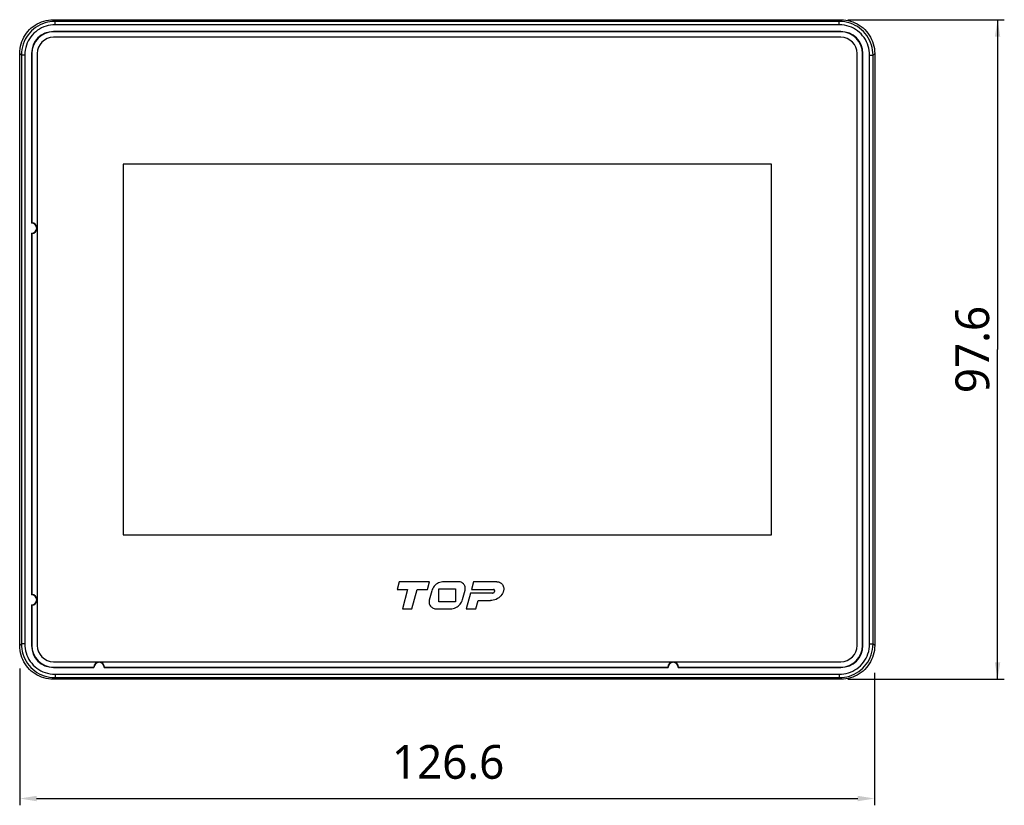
# Model space of a CAD drawing. Header units: millimetres. Extents: x 0 to 594, y 0 to 420.
# Tile 6 of 32: x 133 to 279, y 172 to 288. Entities that reach past the tile are written whole.
import ezdxf

# ---------------------------------------------------------------- set-up
doc = ezdxf.new("R2010")
doc.units = ezdxf.units.MM
doc.header["$LTSCALE"] = 32.67
doc.header["$PDMODE"] = 3
doc.header["$PDSIZE"] = 0.7
doc.layers.get('0').update_dxf_attribs({"linetype": 'CONTINUOUS'})
doc.layers.get('Defpoints').update_dxf_attribs({"linetype": 'CONTINUOUS'})
for name, color, linetype in [('00_TOPRB0400WD-DIM', 7, 'CONTINUOUS'), ('RB04W-P0100_REV1-SHAPE', 7, 'CONTINUOUS'), ('RB04W-P0200_REV0-SHAPE', 7, 'CONTINUOUS')]:
    doc.layers.add(name, color=color, linetype=linetype)
doc.styles.add('TEXTSTYLE_2', font='malgun.ttf')
doc.dimstyles.new('DIMSTYLE_2', dxfattribs={"dimtxt": 5, "dimasz": 2.5, "dimexe": 1, "dimexo": 1, "dimgap": 1.25, "dimtad": 1, "dimdec": 5, "dimdsep": 46, "dimtxsty": 'TEXTSTYLE_2', "dimblk": '_FILLED', "dimblk1": '_FILLED', "dimblk2": '_FILLED', "dimcen": 0, "dimadec": 5, "dimazin": 2, "dimtp": 0.3, "dimtm": 0.3, "dimtfac": 1, "dimtdec": 5, "dimtofl": 0, "dimtmove": 0, "dimatfit": 3, "dimldrblk": '_FILLED', "dimfxl": 1, "dimtolj": 1, "dimarcsym": 0})
doc.dimstyles.new('DIMSTYLE_3', dxfattribs={"dimtxt": 5, "dimasz": 2.5, "dimexe": 1, "dimexo": 1, "dimgap": 1.25, "dimtad": 1, "dimdec": 5, "dimdsep": 46, "dimtxsty": 'TEXTSTYLE_2', "dimblk": '_FILLED', "dimblk1": '_FILLED', "dimblk2": '_FILLED', "dimcen": 0, "dimadec": 5, "dimazin": 2, "dimtp": 0.5, "dimtm": 0.5, "dimtfac": 1, "dimtdec": 5, "dimtofl": 0, "dimtmove": 0, "dimatfit": 3, "dimldrblk": '_FILLED', "dimfxl": 1, "dimtolj": 1, "dimarcsym": 0})

# ---------------------------------------------------------------- blocks, each defined once
blk = doc.blocks.new('_FILLED')
at = {"color": 0, "linetype": 'ByBlock'}
blk.add_solid([(0, 0), (-1, 0.16), (-1, -0.16)], dxfattribs=at)
blk = doc.blocks.new('*D3')
at = {"layer": '00_TOPRB0400WD-DIM', "color": 0, "linetype": 'Continuous', "lineweight": -2}
for p, q in [((132.74, 191.94), (132.74, 171.68)), ((259.34, 191.27), (259.34, 171.68)), ((135.24, 172.68), (256.84, 172.68))]:
    blk.add_line(p, q, dxfattribs=at)
at = {"layer": 'Defpoints', "color": 0}
for p in [(132.74, 192.94), (259.34, 192.27), (259.34, 172.68)]:
    blk.add_point(p, dxfattribs=at)
at = {"layer": '00_TOPRB0400WD-DIM', "color": 0, "lineweight": -2, "xscale": 2.5, "yscale": 2.5, "zscale": 2.5, "rotation": 180}
blk.add_blockref('_FILLED', (132.74, 172.68), dxfattribs=at)
at = {"layer": '00_TOPRB0400WD-DIM', "color": 0, "lineweight": -2, "xscale": 2.5, "yscale": 2.5, "zscale": 2.5}
blk.add_blockref('_FILLED', (259.34, 172.68), dxfattribs=at)
at = {"layer": '00_TOPRB0400WD-DIM', "color": 0, "insert": (196.18, 180.6), "char_height": 5, "width": 16.8519, "attachment_point": 2, "line_spacing_factor": 0.9, "style": 'TEXTSTYLE_2'}
blk.add_mtext('\\A1;126.6', dxfattribs=at)
blk = doc.blocks.new('*D4')
at = {"layer": '00_TOPRB0400WD-DIM', "color": 2, "linetype": 'Continuous'}
for p, q in [((255.35, 287.92), (278.54, 287.92)), ((277.54, 287.92), (277.54, 239.12)), ((277.54, 190.32), (277.54, 239.12)), ((255.35, 190.32), (278.54, 190.32))]:
    blk.add_line(p, q, dxfattribs=at)
at = {"layer": '00_TOPRB0400WD-DIM', "color": 2, "linetype": 'Continuous', "xscale": 2.5, "yscale": 2.5, "zscale": 2.5}
for p, rotation in [((277.54, 287.92), 90), ((277.54, 190.32), 270)]:
    blk.add_blockref('_FILLED', p, dxfattribs=dict(at, rotation=rotation))
at = {"layer": '00_TOPRB0400WD-DIM', "color": 2, "linetype": 'Continuous', "insert": (271.29, 239.12), "char_height": 5, "width": 13.0185, "attachment_point": 2, "rotation": 90, "line_spacing_factor": 0.9, "style": 'TEXTSTYLE_2'}
blk.add_mtext('97.6', dxfattribs=at)

msp = doc.modelspace()

# ---------------------------------------------------------------- linework, layer by layer
at = {"layer": 'RB04W-P0100_REV1-SHAPE', "color": 7, "linetype": 'Continuous'}
for p, q in [((137.735901, 287.922983), (137.983589, 287.675295)), ((137.735901, 287.922983), (254.349606, 287.922983)), ((137.983589, 287.175981), (137.983589, 287.675295)), ((254.101918, 287.675295), (137.983589, 287.675295)), ((254.349606, 287.922983), (254.101918, 287.675295)), ((254.101918, 287.175981), (254.101918, 287.675295)), ((137.742754, 286.165958), (137.742754, 286.122983)), ((254.342754, 286.165958), (137.742754, 286.165958)), ((254.342754, 286.122983), (137.742754, 286.122983)), ((254.101918, 287.175981), (137.983589, 287.175981)), ((254.342754, 286.165958), (254.342754, 286.122983)), ((132.742754, 195.316131), (132.742754, 282.929836)), ((132.742754, 282.929836), (132.990442, 282.682148)), ((134.499779, 282.922983), (134.499779, 257.837035)), ((134.499779, 282.922983), (134.542754, 282.922983)), ((134.542754, 282.922983), (134.542754, 257.878854)), ((257.585728, 282.922983), (257.542754, 282.922983)), ((257.542754, 195.322983), (257.542754, 282.922983)), ((257.585728, 195.322983), (257.585728, 282.922983)), ((259.342754, 282.929836), (259.095066, 282.682148)), ((259.342754, 282.929836), (259.342754, 195.316131)), ((132.990442, 282.682148), (132.990442, 195.563819)), ((133.489757, 282.682148), (132.990442, 282.682148)), ((133.489757, 282.682148), (133.489757, 195.563819)), ((258.595751, 282.682148), (259.095066, 282.682148)), ((258.595751, 195.563819), (258.595751, 282.682148)), ((259.095066, 195.563819), (259.095066, 282.682148)), ((134.499779, 256.322983), (134.499779, 202.837035)), ((134.535557, 256.288013), (134.542754, 256.281164)), ((134.542754, 256.281164), (134.542754, 202.878854)), ((134.499779, 201.322983), (134.499779, 195.322983)), ((134.535557, 201.288013), (134.542754, 201.281164)), ((134.542754, 201.281164), (134.542754, 195.322983)), ((132.742754, 195.316131), (132.990442, 195.563819)), ((133.489757, 195.563819), (132.990442, 195.563819)), ((258.595751, 195.563819), (259.095066, 195.563819)), ((259.342754, 195.316131), (259.095066, 195.563819)), ((134.499779, 195.322983), (134.542754, 195.322983)), ((257.585728, 195.322983), (257.542754, 195.322983)), ((137.742754, 192.080009), (137.742754, 192.122983)), ((137.742754, 192.122983), (143.700934, 192.122983)), ((137.742754, 192.080009), (143.742754, 192.080009)), ((137.983589, 191.069986), (137.983589, 190.570671)), ((137.983589, 191.069986), (254.101918, 191.069986)), ((145.256805, 192.080009), (228.742754, 192.080009)), ((145.291775, 192.115786), (145.298624, 192.122983)), ((145.298624, 192.122983), (228.700934, 192.122983)), ((230.256805, 192.080009), (254.342754, 192.080009)), ((230.291775, 192.115786), (230.298624, 192.122983)), ((230.298624, 192.122983), (254.342754, 192.122983)), ((254.101918, 191.069986), (254.101918, 190.570671)), ((254.342754, 192.080009), (254.342754, 192.122983)), ((137.735901, 190.322983), (137.983589, 190.570671)), ((254.349606, 190.322983), (137.735901, 190.322983)), ((137.983589, 190.570671), (254.101918, 190.570671)), ((254.349606, 190.322983), (254.101918, 190.570671))]:
    msp.add_line(p, q, dxfattribs=at)
for points in [[(132.742754, 282.929836), (132.755612, 283.2876), (132.793624, 283.6416), (132.856989, 283.992715), (132.945108, 284.338307), (133.057702, 284.676576), (133.194011, 285.005881), (133.353506, 285.324487), (133.535205, 285.630877), (133.738345, 285.923412), (133.961743, 286.200731), (134.204416, 286.461318), (134.465004, 286.703992), (134.742322, 286.92739), (135.034858, 287.130531), (135.341248, 287.31223), (135.659854, 287.471725), (135.989159, 287.608034), (136.327429, 287.720629), (136.673021, 287.808748), (137.024137, 287.872113), (137.378137, 287.910125), (137.735901, 287.922983)], [(137.983589, 287.675295), (137.602867, 287.66069), (137.22649, 287.617478), (136.858699, 287.546879), (136.495075, 287.448266), (136.130231, 287.318675), (135.773353, 287.159651), (135.430747, 286.973646), (135.103842, 286.761568), (134.795598, 286.525552), (134.506594, 286.266243), (134.237423, 285.983871), (133.991276, 285.681522), (133.771144, 285.363482), (133.575818, 285.028433), (133.405579, 284.67576), (133.261854, 284.306046), (133.145996, 283.918601), (133.060791, 283.516873), (133.00836, 283.103902), (132.990442, 282.682148)], [(259.095066, 282.682148), (259.080461, 283.06287), (259.037249, 283.439247), (258.96665, 283.807038), (258.868037, 284.170663), (258.738446, 284.535506), (258.579422, 284.892384), (258.393416, 285.234991), (258.181338, 285.561895), (257.945323, 285.870139), (257.686014, 286.159143), (257.403642, 286.428314), (257.101292, 286.674461), (256.783253, 286.894593), (256.448203, 287.089919), (256.09553, 287.260158), (255.725817, 287.403883), (255.338372, 287.519741), (254.936644, 287.604947), (254.523672, 287.657378), (254.101918, 287.675295)], [(254.349606, 287.922983), (254.70737, 287.910125), (255.06137, 287.872113), (255.412486, 287.808749), (255.758078, 287.72063), (256.096347, 287.608035), (256.425652, 287.471726), (256.744257, 287.312231), (257.050647, 287.130532), (257.343182, 286.927392), (257.620501, 286.703994), (257.881089, 286.461321), (258.123762, 286.200733), (258.347161, 285.923415), (258.550301, 285.630879), (258.732, 285.324489), (258.891496, 285.005883), (259.027805, 284.676578), (259.1404, 284.338308), (259.228519, 283.992716), (259.291884, 283.6416), (259.329896, 283.2876), (259.342754, 282.929836)], [(137.983589, 287.175981), (137.639915, 287.162585), (137.302028, 287.124117), (136.970828, 287.061027), (136.643616, 286.971965), (136.315301, 286.85502), (135.99396, 286.712318), (135.68564, 286.544846), (135.391333, 286.35411), (135.113881, 286.14173), (134.853785, 285.908342), (134.61167, 285.654089), (134.390016, 285.382076), (134.191758, 285.095905), (134.016162, 284.794237), (133.862863, 284.476773), (133.733695, 284.143989), (133.62958, 283.795113), (133.552882, 283.433589), (133.506609, 283.062998), (133.489757, 282.682148)], [(258.595751, 282.682148), (258.582355, 283.025822), (258.543888, 283.363709), (258.480798, 283.694909), (258.391735, 284.022121), (258.27479, 284.350436), (258.132088, 284.671777), (257.964617, 284.980097), (257.77388, 285.274404), (257.5615, 285.551856), (257.328113, 285.811952), (257.073859, 286.054067), (256.801846, 286.275721), (256.515676, 286.473979), (256.214008, 286.649575), (255.896544, 286.802874), (255.563759, 286.932043), (255.214884, 287.036157), (254.853359, 287.112855), (254.482769, 287.159128), (254.101918, 287.175981)], [(134.521205, 257.858165), (134.514049, 257.851172), (134.506907, 257.844129), (134.499779, 257.837035)], [(134.542754, 257.878854), (134.535557, 257.872005), (134.521205, 257.858165)], [(134.499779, 256.322983), (134.506907, 256.31589), (134.514048, 256.308846), (134.521204, 256.301854), (134.535557, 256.288013)], [(134.521205, 202.858165), (134.514049, 202.851172), (134.506907, 202.844129), (134.499779, 202.837035)], [(134.542754, 202.878854), (134.535557, 202.872005), (134.521205, 202.858165)], [(134.499779, 201.322983), (134.506907, 201.31589), (134.514048, 201.308846), (134.521204, 201.301854), (134.535557, 201.288013)], [(132.990442, 195.563819), (133.005047, 195.183097), (133.048259, 194.80672), (133.118858, 194.438928), (133.217471, 194.075304), (133.347062, 193.710461), (133.506086, 193.353583), (133.692091, 193.010976), (133.904169, 192.684072), (134.140185, 192.375827), (134.399494, 192.086824), (134.681866, 191.817652), (134.984215, 191.571506), (135.302255, 191.351374), (135.637304, 191.156048), (135.989978, 190.985808), (136.359691, 190.842083), (136.747136, 190.726226), (137.148864, 190.64102), (137.561835, 190.588589), (137.983589, 190.570671)], [(133.489757, 195.563819), (133.503152, 195.220145), (133.54162, 194.882258), (133.60471, 194.551058), (133.693772, 194.223845), (133.810717, 193.895531), (133.953419, 193.57419), (134.120891, 193.26587), (134.311628, 192.971563), (134.524007, 192.69411), (134.757395, 192.434015), (135.011649, 192.191899), (135.283661, 191.970246), (135.569832, 191.771987), (135.8715, 191.596392), (136.188964, 191.443093), (136.521748, 191.313924), (136.870624, 191.209809), (137.232148, 191.133112), (137.602739, 191.086838), (137.983589, 191.069986)], [(254.101918, 191.069986), (254.445592, 191.083382), (254.783479, 191.12185), (255.11468, 191.184939), (255.441892, 191.274002), (255.770206, 191.390947), (256.091548, 191.533649), (256.399868, 191.701121), (256.694174, 191.891857), (256.971627, 192.104237), (257.231722, 192.337624), (257.473838, 192.591878), (257.695491, 192.863891), (257.89375, 193.150061), (258.069345, 193.451729), (258.222644, 193.769193), (258.351813, 194.101978), (258.455928, 194.450853), (258.532625, 194.812378), (258.578899, 195.182968), (258.595751, 195.563819)], [(254.101918, 190.570671), (254.48264, 190.585276), (254.859017, 190.628489), (255.226809, 190.699087), (255.590433, 190.7977), (255.955276, 190.927292), (256.312154, 191.086316), (256.654761, 191.272321), (256.981665, 191.484399), (257.28991, 191.720414), (257.578913, 191.979723), (257.848085, 192.262095), (258.094231, 192.564445), (258.314363, 192.882485), (258.509689, 193.217534), (258.679929, 193.570207), (258.823654, 193.939921), (258.939511, 194.327366), (259.024717, 194.729093), (259.077148, 195.142065), (259.095066, 195.563819)], [(137.735901, 190.322983), (137.378137, 190.335842), (137.024137, 190.373853), (136.673022, 190.437218), (136.32743, 190.525337), (135.989161, 190.637932), (135.659856, 190.774241), (135.34125, 190.933735), (135.03486, 191.115435), (134.742325, 191.318574), (134.465007, 191.541973), (134.204419, 191.784646), (133.961745, 192.045234), (133.738347, 192.322552), (133.535207, 192.615087), (133.353507, 192.921478), (133.194012, 193.240083), (133.057703, 193.569389), (132.945108, 193.907658), (132.856989, 194.253251), (132.793624, 194.604367), (132.755612, 194.958367), (132.742754, 195.316131)], [(259.342754, 195.316131), (259.329896, 194.958367), (259.291884, 194.604367), (259.228519, 194.253251), (259.1404, 193.90766), (259.027805, 193.56939), (258.891497, 193.240085), (258.732002, 192.92148), (258.550303, 192.61509), (258.347163, 192.322555), (258.123765, 192.045236), (257.881091, 191.784648), (257.620504, 191.541975), (257.343185, 191.318576), (257.05065, 191.115436), (256.744259, 190.933737), (256.425654, 190.774241), (256.096348, 190.637933), (255.758079, 190.525338), (255.412487, 190.437218), (255.061371, 190.373853), (254.70737, 190.335842), (254.349606, 190.322983)], [(143.700934, 192.122983), (143.707783, 192.115787), (143.721624, 192.101434)], [(143.721624, 192.101434), (143.728616, 192.094279), (143.73566, 192.087137), (143.742754, 192.080009)], [(145.256805, 192.080009), (145.263899, 192.087137), (145.270942, 192.094278), (145.277935, 192.101434), (145.291775, 192.115786)], [(228.700934, 192.122983), (228.707783, 192.115787), (228.721624, 192.101434)], [(228.721624, 192.101434), (228.728616, 192.094279), (228.73566, 192.087137), (228.742754, 192.080009)], [(230.256805, 192.080009), (230.263899, 192.087137), (230.270942, 192.094278), (230.277935, 192.101434), (230.291775, 192.115786)]]:
    msp.add_lwpolyline(points, dxfattribs=at)
for centre, radius, start, end in [((137.742754, 282.922983), 3.242974, 90, 180), ((137.742754, 282.922983), 3.2, 90, 180), ((254.342754, 282.922983), 3.242974, 0, 90), ((254.342754, 282.922983), 3.2, 0, 90), ((134.499779, 257.080009), 0.757026, 270, 90), ((134.499779, 257.080009), 0.8, 273.07929534, 86.92070466), ((134.499779, 202.080009), 0.757026, 270, 90), ((134.499779, 202.080009), 0.8, 273.07929534, 86.92070466), ((137.742754, 195.322983), 3.242974, 180, 270), ((137.742754, 195.322983), 3.2, 180, 270), ((254.342754, 195.322983), 3.242974, 270, 360), ((254.342754, 195.322983), 3.2, 270, 360), ((144.499779, 192.080009), 0.8, 3.07929534, 176.92070466), ((144.499779, 192.080009), 0.757026, 0, 180), ((229.499779, 192.080009), 0.8, 3.07929534, 176.92070466), ((229.499779, 192.080009), 0.757026, 0, 180)]:
    msp.add_arc(centre, radius, start, end, dxfattribs=at)
at = {"layer": 'RB04W-P0200_REV0-SHAPE', "color": 7, "linetype": 'Continuous'}
for p, q in [((254.342754, 285.322983), (137.742754, 285.322983)), ((135.342754, 282.922983), (135.342754, 195.322983)), ((256.742754, 195.322983), (256.742754, 282.922983)), ((148.042754, 266.522983), (148.042754, 211.722983)), ((244.042754, 266.522983), (148.042754, 266.522983)), ((244.042754, 211.722983), (244.042754, 266.522983)), ((148.042754, 211.722983), (244.042754, 211.722983)), ((188.933097, 204.762347), (188.62007, 203.592687)), ((193.442707, 204.762347), (188.933097, 204.762347)), ((193.128991, 203.592687), (193.442707, 204.762347)), ((197.726269, 204.762354), (195.540289, 204.762354)), ((199.94657, 204.759821), (199.645026, 203.631959)), ((203.390482, 204.759821), (199.94657, 204.759821)), ((188.62007, 203.592687), (190.173263, 203.592687)), ((190.173263, 203.592687), (189.415154, 200.762354)), ((190.828254, 200.762354), (191.586363, 203.592687)), ((191.586363, 203.592687), (193.128991, 203.592687)), ((193.763012, 203.398362), (193.394167, 202.020935)), ((194.810624, 203.732776), (197.274883, 203.732776)), ((194.810624, 201.791694), (194.810624, 203.732776)), ((197.274883, 203.732776), (197.274883, 201.791694)), ((198.323046, 202.126056), (198.692151, 203.503604)), ((199.497814, 203.085138), (198.874975, 200.762354)), ((202.738675, 203.085138), (199.497814, 203.085138)), ((199.645026, 203.631959), (202.88152, 203.631959)), ((197.274883, 201.791694), (194.810624, 201.791694)), ((200.288535, 200.762354), (200.610669, 201.963707)), ((200.610669, 201.963707), (202.440003, 201.963707)), ((189.415154, 200.762354), (190.828254, 200.762354)), ((194.360083, 200.762357), (196.545839, 200.762357)), ((198.874975, 200.762354), (200.288535, 200.762354)), ((137.742754, 192.922983), (254.342754, 192.922983))]:
    msp.add_line(p, q, dxfattribs=at)
for points in [[(195.540289, 204.762354), (195.342753, 204.751229), (195.147857, 204.718833), (194.95385, 204.664697), (194.765982, 204.590224), (194.58857, 204.496465), (194.422668, 204.384003), (194.270397, 204.2531), (194.132879, 204.105773), (194.011157, 203.942687), (193.907587, 203.768156), (193.82521, 203.587281), (193.763012, 203.398362)], [(197.985067, 204.728284), (197.942893, 204.738602), (197.900197, 204.747083), (197.856849, 204.753746), (197.813238, 204.758536), (197.769755, 204.761399), (197.726269, 204.762354)], [(198.692151, 203.503604), (198.716755, 203.629216), (198.724858, 203.756859), (198.716373, 203.888268), (198.691557, 204.01824), (198.650503, 204.142505), (198.593616, 204.260009), (198.520714, 204.368659), (198.433661, 204.467296), (198.332934, 204.554874), (198.22252, 204.628957), (198.107083, 204.686412), (197.985067, 204.728284)], [(203.390482, 204.759821), (203.528447, 204.750778), (203.661433, 204.72389), (203.790437, 204.678485), (203.912468, 204.616574), (204.025453, 204.539426), (204.127629, 204.448596), (204.217023, 204.345637), (204.292192, 204.231819), (204.351095, 204.107887), (204.393548, 203.976976), (204.418653, 203.841266), (204.426499, 203.704374), (204.416851, 203.571186), (204.389787, 203.440072)], [(204.389787, 203.440072), (204.319818, 203.235988), (204.228508, 203.040857), (204.114875, 202.853014), (203.981865, 202.677457), (203.8318, 202.518317), (203.665579, 202.376517), (203.484079, 202.25416), (203.289692, 202.151839), (203.0834, 202.070441), (202.870306, 202.011192), (202.656519, 201.975804), (202.440003, 201.963707)], [(202.738675, 203.085138), (202.792048, 203.089602), (202.843505, 203.10203), (202.893879, 203.122728), (202.940669, 203.150783), (202.98173, 203.1856), (203.016834, 203.226543), (203.045277, 203.273555), (203.066344, 203.324304), (203.078969, 203.376149), (203.083508, 203.429971)], [(203.083508, 203.429971), (203.08044, 203.458071), (203.072252, 203.485996), (203.058665, 203.514177), (203.040517, 203.54132), (203.018119, 203.566657), (202.992773, 203.589042), (202.965623, 203.607172), (202.93745, 203.62074), (202.909561, 203.628909), (202.88152, 203.631959)], [(193.394167, 202.020935), (193.370015, 201.896535), (193.362071, 201.770392), (193.370393, 201.641091), (193.394807, 201.512873), (193.435338, 201.388822), (193.491449, 201.270995), (193.563214, 201.162148), (193.648825, 201.063259), (193.747191, 200.975671), (193.856232, 200.901048), (193.974269, 200.841074), (194.099014, 200.79704), (194.227263, 200.771033), (194.360083, 200.762357)], [(196.545839, 200.762357), (196.743357, 200.77348), (196.938235, 200.805869), (197.132223, 200.859992), (197.320072, 200.934448), (197.49747, 201.028186), (197.66336, 201.140623), (197.815624, 201.271497), (197.95314, 201.418793), (198.074863, 201.581843), (198.17844, 201.756337), (198.26083, 201.937175), (198.323046, 202.126056)]]:
    msp.add_lwpolyline(points, dxfattribs=at)
for centre, start, end in [((137.742754, 282.922983), 90, 180), ((254.342754, 282.922983), 0, 90), ((137.742754, 195.322983), 180, 270), ((254.342754, 195.322983), 270, 360)]:
    msp.add_arc(centre, 2.4, start, end, dxfattribs=at)

# ---------------------------------------------------------------- dimensions: what is measured, and where the dimension line sits
at = {"layer": '00_TOPRB0400WD-DIM', "color": 2, "linetype": 'Continuous'}
dim = msp.add_linear_dim(base=(277.536534, 190.322983), p1=(254.349606, 287.922983), p2=(254.349606, 190.322983), angle=270, dimstyle='DIMSTYLE_2', dxfattribs=at)
dim.commit()
dim.dimension.update_dxf_attribs({"geometry": '*D4', "text_midpoint": (277.536534, 239.133322), "dimtype": 160})
dim = msp.add_linear_dim(base=(259.342754, 172.679239), p1=(132.742754, 192.938577), p2=(259.342754, 192.272628), dimstyle='DIMSTYLE_3', dxfattribs=at)
dim.commit()
dim.dimension.update_dxf_attribs({"geometry": '*D3', "text_midpoint": (196.178497, 172.679239), "dimtype": 160})

doc.saveas('drawing.dxf')
